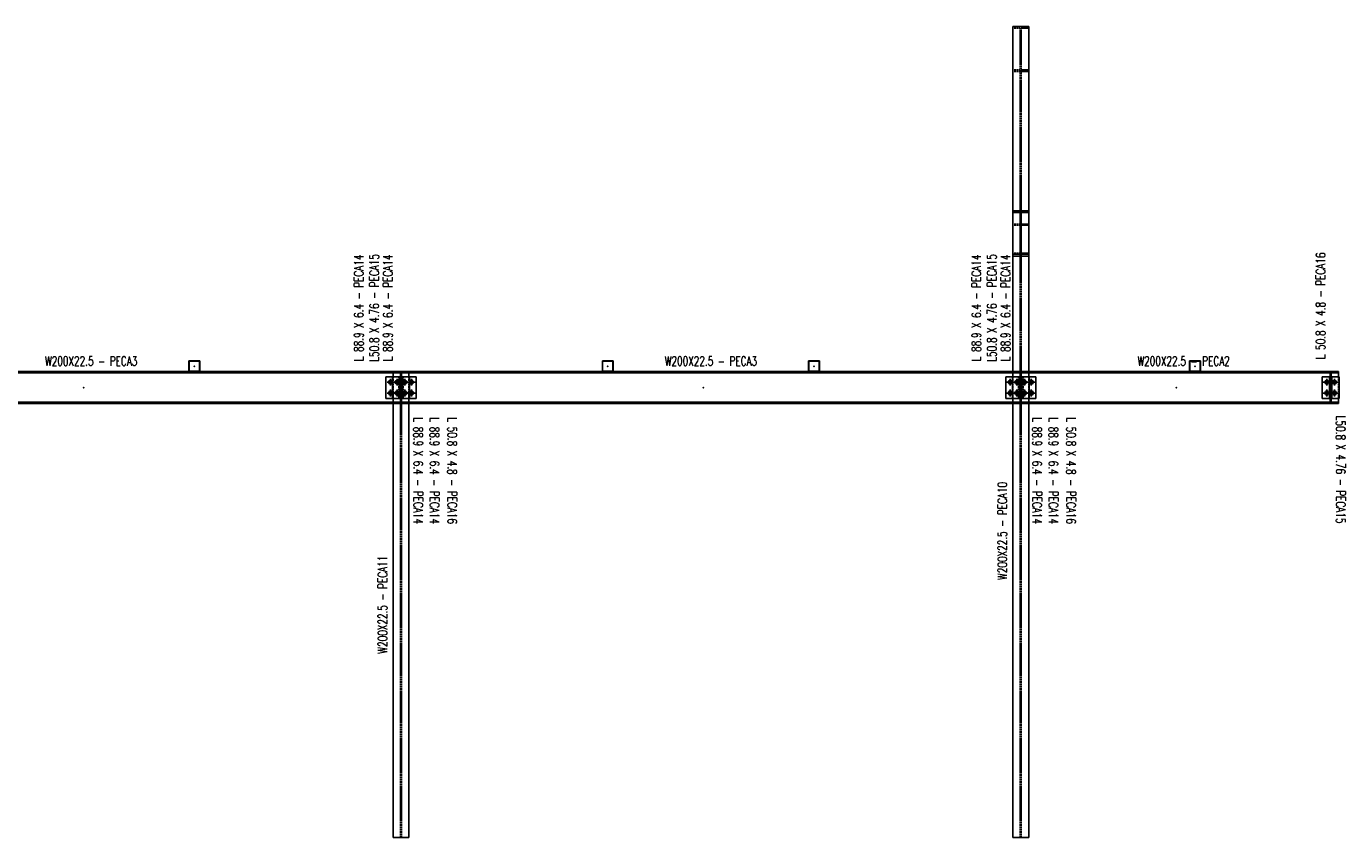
# Model space of a CAD drawing. Header units: feet. Extents: x 8647 to 79957, y -13328 to 10492.
# Tile 7 of 27: x 52372 to 60887, y 5259 to 10492. Entities that reach past the tile are written whole.
import ezdxf
from ezdxf.enums import TextEntityAlignment as Align

# ---------------------------------------------------------------- set-up
doc = ezdxf.new("R2010")
doc.units = ezdxf.units.FT
doc.header["$LTSCALE"] = 20
doc.header["$MEASUREMENT"] = 0
doc.linetypes.add('DASHDOT', pattern=[1, 0.5, -0.25, 0, -0.25])
doc.linetypes.add('HIDDEN', pattern=[0.375, 0.25, -0.125])
doc.layers.get('0').update_dxf_attribs({"linetype": 'CONTINUOUS'})
for name, color, linetype in [('A', 2, 'DASHDOT'), ('FORIR', 4, 'CONTINUOUS'), ('G', 3, 'CONTINUOUS'), ('TR', 6, 'HIDDEN'), ('TXT1', 7, 'CONTINUOUS')]:
    doc.layers.add(name, color=color, linetype=linetype)
doc.styles.add('1', font='romans', dxfattribs={"width": 0.7, "height": 30})

# ---------------------------------------------------------------- blocks, each defined once
blk = doc.blocks.new('MS')
at = {"color": 6}
for p, q in [((-4.7, 22.8), (4.7, 32.1)), ((-4.7, 32.1), (4.7, 22.8)), ((-4.7, -22.8), (4.7, -32.1)), ((-4.7, -32.1), (4.7, -22.8))]:
    blk.add_line(p, q, dxfattribs=at)
at = {"color": 3}
blk.add_line((0, -32.1), (0, 32.1), dxfattribs=at)
at = {"flags": 1}
for tag, p, height in [('DIAM', (0, 0), 8.01), ('AVAN', (1.3, -18.2), 5.26), ('TOLE', (1.3, -9.7), 5.26), ('DIET', (1.3, -24.6), 5.26)]:
    blk.add_attdef(tag, p, '', height=height, dxfattribs=at)
blk = doc.blocks.new('M16')
for p, q in [((-22.2, 0), (22.2, 0)), ((0, -22.2), (0, 22.2))]:
    blk.add_line(p, q)
at = {"color": 4, "const_width": 12.3}
blk.add_lwpolyline([(0, -6.1, 1), (0, 6.1, 1)], format="xyb", dxfattribs=at)
blk.add_circle((0, 0), 12.3)
at = {"flags": 1}
blk.add_attdef('TOLE', (16.7, -8.3), '', height=5.26, dxfattribs=at)
blk = doc.blocks.new('3D_INFOM')
blk.add_point((0, 0))
at = {"layer": 'FORIR', "flags": 1}
for tag, p in [('MARK', (7.55, -4.31)), ('NUM_DIS', (7.55, -11.68)), ('NOT_PEZ', (45.73, -11.68)), ('QTA_PEZ', (7.55, -18.55)), ('TIP_PEZ', (45.73, -18.55)), ('TRA_PEZ', (7.55, -26.33)), ('COS_PEZ', (45.73, -26.33)), ('DES_PEZ', (7.55, -33.75))]:
    blk.add_attdef(tag, p, '', height=5, dxfattribs=at)
blk = doc.blocks.new('3D_INFOB')
blk.add_point((0, 0))
at = {"layer": 'FORIR', "flags": 1}
for tag, p in [('BOLT', (7.6, -4.3)), ('SPEC', (7.6, -19.3)), ('CLASS', (7.6, -12)), ('IDF_PEZ', (7.6, -27.1))]:
    blk.add_attdef(tag, p, '', height=5.26, dxfattribs=at)

msp = doc.modelspace()

# ---------------------------------------------------------------- linework, layer by layer
at = {"layer": 'A'}
msp.add_point((54793.2, 8257.2), dxfattribs=at)
at = {"layer": 'G'}
for p, q in [((58739.1, 10492.1), (58841.1, 10492.1)), ((58739.1, 8232.2), (58739.1, 10492.1)), ((58841.1, 8232.2), (58841.1, 10492.1)), ((58739.1, 9301.9), (58841.1, 9301.9)), ((58739.1, 9290.6), (58787, 9290.6)), ((58787, 9021.9), (58787, 9290.6)), ((58793.2, 9021.9), (58793.2, 9290.6)), ((58793.2, 9290.6), (58841.1, 9290.6)), ((58739.1, 9021.9), (58841.1, 9021.9)), ((58739.1, 9010.6), (58841.1, 9010.6)), ((53420.7, 8335.2), (53490.7, 8335.2)), ((53420.7, 8265.2), (53420.7, 8335.2)), ((53422.6, 8333.3), (53488.8, 8333.3)), ((53422.6, 8267.1), (53422.6, 8333.3)), ((53422.6, 8267.1), (53488.8, 8267.1)), ((53488.8, 8267.1), (53488.8, 8333.3)), ((53490.7, 8265.2), (53490.7, 8335.2)), ((54739.1, 8232.2), (54739.1, 8265.2)), ((54841.1, 8232.2), (54841.1, 8265.2)), ((56089.5, 8335.2), (56159.5, 8335.2)), ((56089.5, 8265.2), (56089.5, 8335.2)), ((56091.4, 8333.3), (56157.6, 8333.3)), ((56091.4, 8267.1), (56091.4, 8333.3)), ((56091.4, 8267.1), (56157.6, 8267.1)), ((56157.6, 8267.1), (56157.6, 8333.3)), ((56159.5, 8265.2), (56159.5, 8335.2)), ((57420.7, 8335.2), (57490.7, 8335.2)), ((57420.7, 8265.2), (57420.7, 8335.2)), ((57422.6, 8333.3), (57488.8, 8333.3)), ((57422.6, 8267.1), (57422.6, 8333.3)), ((57422.6, 8267.1), (57488.8, 8267.1)), ((57488.8, 8267.1), (57488.8, 8333.3)), ((57490.7, 8265.2), (57490.7, 8335.2)), ((59879.7, 8335.2), (59949.7, 8335.2)), ((59879.7, 8265.2), (59879.7, 8335.2)), ((59881.6, 8333.3), (59947.8, 8333.3)), ((59881.6, 8267.1), (59881.6, 8333.3)), ((59881.6, 8267.1), (59947.8, 8267.1)), ((59947.8, 8267.1), (59947.8, 8333.3)), ((59949.7, 8265.2), (59949.7, 8335.2)), ((60739.1, 8257.2), (60739.1, 8265.2)), ((60841.1, 8232.2), (60841.1, 8265.2)), ((50793.2, 8257.2), (54787, 8257.2)), ((54693, 8092.2), (54693, 8232.2)), ((54693, 8232.2), (54787, 8232.2)), ((54736, 8092.2), (54736, 8232.2)), ((54782.2, 8092.2), (54782.2, 8232.2)), ((54787, 8067.2), (54787, 8257.2)), ((54793.2, 8067.2), (54793.2, 8257.2)), ((54793.2, 8257.2), (58787, 8257.2)), ((54793.2, 8232.2), (54887.2, 8232.2)), ((54798, 8092.2), (54798, 8232.2)), ((54844, 8092.2), (54844, 8232.2)), ((54887.2, 8092.2), (54887.2, 8232.2)), ((58693, 8092.2), (58693, 8232.2)), ((58693, 8232.2), (58787, 8232.2)), ((58736, 8092.2), (58736, 8232.2)), ((58782.2, 8092.2), (58782.2, 8232.2)), ((58787, 8067.2), (58787, 8257.2)), ((58793.2, 8257.2), (60841.1, 8257.2)), ((58793.2, 8067.2), (58793.2, 8257.2)), ((58793.2, 8232.2), (58887.2, 8232.2)), ((58798, 8092.2), (58798, 8232.2)), ((58844, 8092.2), (58844, 8232.2)), ((58887.2, 8092.2), (58887.2, 8232.2)), ((60736.2, 8092.2), (60736.2, 8232.2)), ((60736.2, 8232.2), (60787, 8232.2)), ((60782.2, 8092.2), (60782.2, 8232.2)), ((60787, 8067.2), (60787, 8257.2)), ((60793.2, 8067.2), (60793.2, 8257.2)), ((60793.2, 8232.2), (60844.2, 8232.2)), ((60798, 8092.2), (60798, 8232.2)), ((60844.2, 8092.2), (60844.2, 8232.2)), ((54693, 8092.2), (54787, 8092.2)), ((54739.1, 5259.2), (54739.1, 8092.2)), ((54793.2, 8092.2), (54887.2, 8092.2)), ((54841.1, 5259.2), (54841.1, 8092.2)), ((58693, 8092.2), (58787, 8092.2)), ((58739.1, 5259.2), (58739.1, 8092.2)), ((58793.2, 8092.2), (58887.2, 8092.2)), ((58841.1, 5259.2), (58841.1, 8092.2)), ((60736.2, 8092.2), (60787, 8092.2)), ((60793.2, 8092.2), (60844.2, 8092.2)), ((60841.1, 8059.2), (60841.1, 8092.2)), ((8739.1, 8059.2), (60841.1, 8059.2)), ((50793.2, 8067.2), (54787, 8067.2)), ((54793.2, 8067.2), (58787, 8067.2)), ((58793.2, 8067.2), (60841.1, 8067.2)), ((60739.1, 8059.2), (60739.1, 8067.2)), ((54739.1, 5259.2), (54841.1, 5259.2)), ((58739.1, 5259.2), (58841.1, 5259.2))]:
    msp.add_line(p, q, dxfattribs=at)
msp.add_point((54793.2, 8257.2), dxfattribs=at)
at = {"layer": 'TR'}
for p, q in [((58739.1, 10480.8), (58787, 10480.8)), ((58787, 9290.6), (58787, 10480.8)), ((58793.2, 10480.8), (58841.1, 10480.8)), ((58793.2, 9290.6), (58793.2, 10480.8)), ((58739.1, 10212.1), (58787, 10212.1)), ((58739.1, 10200.7), (58841.1, 10200.7)), ((58793.2, 10212.1), (58841.1, 10212.1)), ((58739.1, 9216.6), (58841.1, 9216.6)), ((58739.1, 9209), (58787, 9209)), ((58793.2, 9209), (58841.1, 9209)), ((58739.1, 9029.5), (58787, 9029.5)), ((58793.2, 9029.5), (58841.1, 9029.5)), ((58787, 8257.2), (58787, 9021.9)), ((58793.2, 8257.2), (58793.2, 9021.9)), ((54787, 8257.2), (54787, 8265.2)), ((54793.2, 8257.2), (54793.2, 8265.2)), ((54739.1, 8092.2), (54739.1, 8232.2)), ((54775.6, 8092.2), (54775.6, 8232.2)), ((54775.6, 8205.7), (54782, 8205.7)), ((54775.6, 8188.7), (54782, 8188.7)), ((54782, 8092.2), (54782, 8232.2)), ((54782.2, 8205.7), (54798, 8205.7)), ((54782.2, 8188.7), (54798, 8188.7)), ((54798.2, 8092.2), (54798.2, 8232.2)), ((54798.2, 8205.7), (54804.6, 8205.7)), ((54798.2, 8188.7), (54804.6, 8188.7)), ((54804.6, 8092.2), (54804.6, 8232.2)), ((54841.1, 8092.2), (54841.1, 8232.2)), ((58739.1, 8092.2), (58739.1, 8232.2)), ((58775.6, 8092.2), (58775.6, 8232.2)), ((58775.6, 8205.7), (58782, 8205.7)), ((58775.6, 8188.7), (58782, 8188.7)), ((58782, 8092.2), (58782, 8232.2)), ((58782.2, 8205.7), (58798, 8205.7)), ((58782.2, 8188.7), (58798, 8188.7)), ((58798.2, 8092.2), (58798.2, 8232.2)), ((58798.2, 8205.7), (58804.6, 8205.7)), ((58798.2, 8188.7), (58804.6, 8188.7)), ((58804.6, 8092.2), (58804.6, 8232.2)), ((58841.1, 8092.2), (58841.1, 8232.2)), ((60782.2, 8205.7), (60798, 8205.7)), ((60782.2, 8188.7), (60798, 8188.7)), ((60841.1, 8092.2), (60841.1, 8232.2)), ((54775.6, 8135.7), (54782, 8135.7)), ((54775.6, 8118.7), (54782, 8118.7)), ((54782.2, 8135.7), (54798, 8135.7)), ((54782.2, 8118.7), (54798, 8118.7)), ((54798.2, 8135.7), (54804.6, 8135.7)), ((54798.2, 8118.7), (54804.6, 8118.7)), ((58775.6, 8135.7), (58782, 8135.7)), ((58775.6, 8118.7), (58782, 8118.7)), ((58782.2, 8135.7), (58798, 8135.7)), ((58782.2, 8118.7), (58798, 8118.7)), ((58798.2, 8135.7), (58804.6, 8135.7)), ((58798.2, 8118.7), (58804.6, 8118.7)), ((60782.2, 8135.7), (60798, 8135.7)), ((60782.2, 8118.7), (60798, 8118.7)), ((54787, 5259.2), (54787, 8067.2)), ((54793.2, 5259.2), (54793.2, 8067.2)), ((58787, 5259.2), (58787, 8067.2)), ((58793.2, 5259.2), (58793.2, 8067.2))]:
    msp.add_line(p, q, dxfattribs=at)
msp.add_point((54793.2, 8257.2), dxfattribs=at)
at = {"layer": 'TXT1', "color": 7}
msp.add_line((8739.1, 8265.2), (60841.1, 8265.2), dxfattribs=at)

# ---------------------------------------------------------------- block references
at = {"xscale": 10, "yscale": 10, "zscale": 10}
for p in [(58790.1, 9751.3), (53455.7, 8300.2), (56124.5, 8300.2), (57455.7, 8300.2), (59914.7, 8300.2), (52742.2, 8162.2), (54737.5, 8162.2), (54737.5, 8162.2), (54784.6, 8162.2), (54790.1, 8162.2), (54795.6, 8162.2), (54842.7, 8162.2), (54842.7, 8162.2), (56742.2, 8162.2), (58737.5, 8162.2), (58737.5, 8162.2), (58784.6, 8162.2), (58790.1, 8162.2), (58795.6, 8162.2), (58842.7, 8162.2), (58842.7, 8162.2), (59793.2, 8162.2), (60784.6, 8162.2), (60790.1, 8162.2), (60795.6, 8162.2), (58790.1, 7237.9), (54790.1, 6762.2)]:
    msp.add_blockref('3D_INFOM', p, dxfattribs=at)
for name, p in [('M16', (54722, 8197.2)), ('3D_INFOB', (54722, 8197.2)), ('M16', (54765.1, 8197.2)), ('3D_INFOB', (54765.1, 8197.2)), ('M16', (54815.1, 8197.2)), ('3D_INFOB', (54800.6, 8197.2)), ('3D_INFOB', (54800.6, 8197.2)), ('3D_INFOB', (54815.1, 8197.2)), ('M16', (54858.2, 8197.2)), ('3D_INFOB', (54858.2, 8197.2)), ('M16', (58722, 8197.2)), ('3D_INFOB', (58722, 8197.2)), ('M16', (58765.1, 8197.2)), ('3D_INFOB', (58765.1, 8197.2)), ('M16', (58815.1, 8197.2)), ('3D_INFOB', (58800.6, 8197.2)), ('3D_INFOB', (58800.6, 8197.2)), ('3D_INFOB', (58815.1, 8197.2)), ('M16', (58858.2, 8197.2)), ('3D_INFOB', (58858.2, 8197.2)), ('M16', (60765.1, 8197.2)), ('3D_INFOB', (60765.1, 8197.2)), ('M16', (60815.1, 8197.2)), ('3D_INFOB', (60807.2, 8197.2)), ('3D_INFOB', (60815.1, 8197.2)), ('M16', (54722, 8127.2)), ('3D_INFOB', (54722, 8127.2)), ('M16', (54765.1, 8127.2)), ('3D_INFOB', (54765.1, 8127.2)), ('M16', (54815.1, 8127.2)), ('3D_INFOB', (54800.6, 8127.2)), ('3D_INFOB', (54800.6, 8127.2)), ('3D_INFOB', (54815.1, 8127.2)), ('M16', (54858.2, 8127.2)), ('3D_INFOB', (54858.2, 8127.2)), ('M16', (58722, 8127.2)), ('3D_INFOB', (58722, 8127.2)), ('M16', (58765.1, 8127.2)), ('3D_INFOB', (58765.1, 8127.2)), ('M16', (58815.1, 8127.2)), ('3D_INFOB', (58800.6, 8127.2)), ('3D_INFOB', (58800.6, 8127.2)), ('3D_INFOB', (58815.1, 8127.2)), ('M16', (58858.2, 8127.2)), ('3D_INFOB', (58858.2, 8127.2)), ('M16', (60765.1, 8127.2)), ('3D_INFOB', (60765.1, 8127.2)), ('M16', (60815.1, 8127.2)), ('3D_INFOB', (60807.2, 8127.2)), ('3D_INFOB', (60815.1, 8127.2))]:
    msp.add_blockref(name, p)
for p, rotation in [((54778.8, 8197.2), 270), ((54784.6, 8197.2), 270), ((54790.1, 8197.2), 90), ((54795.6, 8197.2), 90), ((54801.4, 8197.2), 90), ((58778.8, 8197.2), 270), ((58784.6, 8197.2), 270), ((58790.1, 8197.2), 90), ((58795.6, 8197.2), 90), ((58801.4, 8197.2), 90), ((60784.6, 8197.2), 270), ((60790.1, 8197.2), 90), ((60795.6, 8197.2), 90), ((54778.8, 8127.2), 270), ((54784.6, 8127.2), 270), ((54790.1, 8127.2), 90), ((54795.6, 8127.2), 90), ((54801.4, 8127.2), 90), ((58778.8, 8127.2), 270), ((58784.6, 8127.2), 270), ((58790.1, 8127.2), 90), ((58795.6, 8127.2), 90), ((58801.4, 8127.2), 90), ((60784.6, 8127.2), 270), ((60790.1, 8127.2), 90), ((60795.6, 8127.2), 90)]:
    msp.add_blockref('MS', p, dxfattribs=dict(rotation=rotation))

# ---------------------------------------------------------------- texts
at = {"layer": 'TXT1', "color": 7, "style": '1', "width": 0.7}
for s, rotation, p in [('L 88.9 X 6.4 - PECA14', 90, (54564.9, 8676.7)), ('L50.8 X 4.76 - PECA15', 90, (54665.1, 8676.7)), ('L 88.9 X 6.4 - PECA14', 90, (54752.7, 8676.7)), ('L 88.9 X 6.4 - PECA14', 90, (58551.3, 8676.3)), ('L50.8 X 4.76 - PECA15', 90, (58651.5, 8676.3)), ('L 88.9 X 6.4 - PECA14', 90, (58740.4, 8676.3)), ('L 50.8 X 4.8 - PECA16', 90, (60773.2, 8689.6)), ('L 88.9 X 6.4 - PECA14', 270, (54853.4, 7625.4)), ('L 88.9 X 6.4 - PECA14', 270, (54958.6, 7625.4)), ('L 50.8 X 4.8 - PECA16', 270, (55072.8, 7625.4)), ('L 88.9 X 6.4 - PECA14', 270, (58847.3, 7625.4)), ('L 88.9 X 6.4 - PECA14', 270, (58952.5, 7625.4)), ('L 50.8 X 4.8 - PECA16', 270, (59066.8, 7625.4)), ('L50.8 X 4.76 - PECA15', 270, (60807, 7632.5)), ('W200X22.5 - PECA10', 90, (58719.1, 7237.9)), ('W200X22.5 - PECA11', 90, (54719.1, 6762.2))]:
    msp.add_text(s, height=60, rotation=rotation, dxfattribs=at).set_placement(p, align=Align.BOTTOM_CENTER)
for s, p in [('W200X22.5 - PECA3', (52790.1, 8285.2)), ('W200X22.5 - PECA3', (56790.1, 8285.2)), ('W200X22.5 - PECA2', (59841.1, 8285.2))]:
    msp.add_text(s, height=60, dxfattribs=at).set_placement(p, align=Align.BOTTOM_CENTER)

doc.saveas('drawing.dxf')
